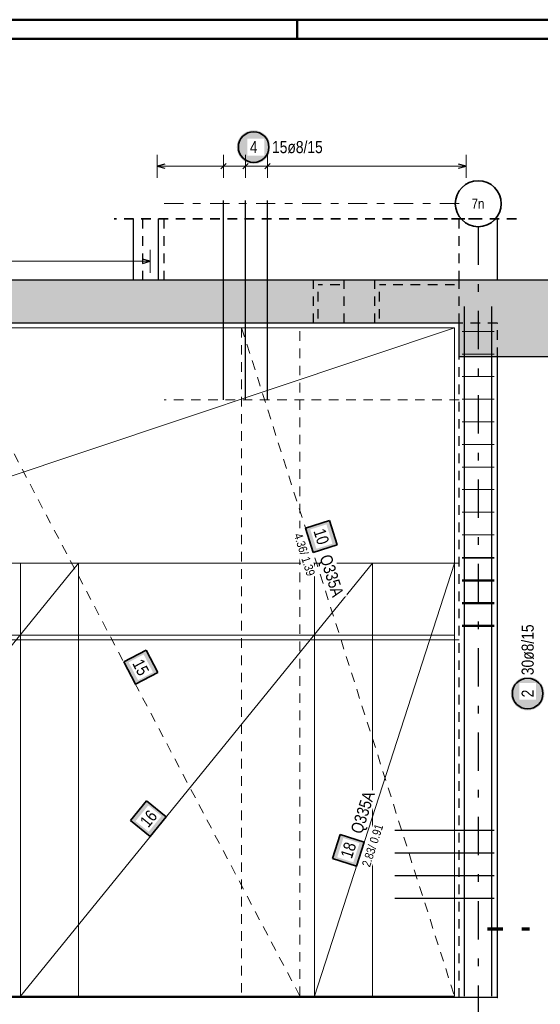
# Model space of a CAD drawing. Header units: millimetres. Extents: x 0 to 89.5, y 0 to 42.
# Tile 26 of 39: x 45.9 to 52.7, y 29.2 to 42. Entities that reach past the tile are written whole.
import ezdxf
from ezdxf.enums import TextEntityAlignment as Align

# ---------------------------------------------------------------- set-up
doc = ezdxf.new("R2010")
doc.units = ezdxf.units.MM
for name, pattern in [('DASHDOT', [1, 0.5, -0.25, 0, -0.25]), ('DASHDOTX2', [2, 1, -0.5, 0, -0.5]), ('HIDDEN', [0.375, 0.25, -0.125])]:
    doc.linetypes.add(name, pattern=pattern)
for name, color, linetype, lineweight in [('Achsen', 7, 'Continuous', 20), ('Bewehrung', 7, 'Continuous', 20), ('nplo', 7, 'Continuous', 20), ('Schraffuren', 7, 'Continuous', 20)]:
    doc.layers.add(name, color=color, linetype=linetype, lineweight=lineweight)
doc.styles.add('Arial Narrow', font='ARIALN.TTF')

msp = doc.modelspace()

# ---------------------------------------------------------------- hatches: boundary and pattern name
at = {"layer": 'Bewehrung', "lineweight": 25, "true_color": 0xffffff}
for points in [[(49.149792, 40.387677), (49.149658, 40.395355), (49.149256, 40.403024), (49.148587, 40.410674), (49.147651, 40.418296), (49.14645, 40.42588), (49.144985, 40.433418), (49.143257, 40.4409), (49.14127, 40.448318), (49.139024, 40.455661), (49.136524, 40.462922), (49.133772, 40.470091), (49.130772, 40.47716), (49.127527, 40.484119), (49.124041, 40.490961), (49.120318, 40.497677), (49.116363, 40.50426), (49.11218, 40.5107), (49.107776, 40.51699), (49.103154, 40.523123), (49.098322, 40.529091), (49.093284, 40.534886), (49.088047, 40.540502), (49.082617, 40.545932), (49.077001, 40.551169), (49.071205, 40.556207), (49.065238, 40.56104), (49.059105, 40.565661), (49.052814, 40.570066), (49.046374, 40.574248), (49.039792, 40.578203), (49.033076, 40.581926), (49.026234, 40.585412), (49.019274, 40.588657), (49.012205, 40.591658), (49.005036, 40.59441), (48.997776, 40.59691), (48.990432, 40.599155), (48.983015, 40.601143), (48.975533, 40.60287), (48.967995, 40.604335), (48.96041, 40.605536), (48.952788, 40.606472), (48.945138, 40.607142), (48.93747, 40.607543), (48.929792, 40.607677), (48.922114, 40.607543), (48.914446, 40.607142), (48.906796, 40.606472), (48.899174, 40.605536), (48.891589, 40.604335), (48.884051, 40.60287), (48.876569, 40.601143), (48.869152, 40.599155), (48.861808, 40.59691), (48.854548, 40.59441), (48.847379, 40.591658), (48.84031, 40.588657), (48.83335, 40.585412), (48.826508, 40.581926), (48.819792, 40.578203), (48.81321, 40.574248), (48.80677, 40.570066), (48.800479, 40.565661), (48.794347, 40.56104), (48.788379, 40.556207), (48.782583, 40.551169), (48.776967, 40.545932), (48.771537, 40.540502), (48.7663, 40.534886), (48.761262, 40.529091), (48.75643, 40.523123), (48.751808, 40.51699), (48.747404, 40.5107), (48.743221, 40.50426), (48.739266, 40.497677), (48.735544, 40.490961), (48.732057, 40.484119), (48.728812, 40.47716), (48.725812, 40.470091), (48.72306, 40.462922), (48.72056, 40.455661), (48.718314, 40.448318), (48.716327, 40.4409), (48.7146, 40.433418), (48.713134, 40.42588), (48.711933, 40.418296), (48.710997, 40.410674), (48.710328, 40.403024), (48.709926, 40.395355), (48.709792, 40.387677), (48.709926, 40.38), (48.710328, 40.372331), (48.710997, 40.364681), (48.711933, 40.357059), (48.713134, 40.349475), (48.7146, 40.341937), (48.716327, 40.334455), (48.718314, 40.327037), (48.72056, 40.319694), (48.72306, 40.312433), (48.725812, 40.305264), (48.728812, 40.298195), (48.732057, 40.291236), (48.735544, 40.284394), (48.739266, 40.277677), (48.743221, 40.271095), (48.747404, 40.264655), (48.751808, 40.258365), (48.75643, 40.252232), (48.761262, 40.246264), (48.7663, 40.240469), (48.771537, 40.234853), (48.776967, 40.229423), (48.782583, 40.224186), (48.788379, 40.219148), (48.794347, 40.214315), (48.800479, 40.209694), (48.80677, 40.205289), (48.81321, 40.201107), (48.819792, 40.197152), (48.826508, 40.193429), (48.83335, 40.189943), (48.84031, 40.186697), (48.847379, 40.183697), (48.854548, 40.180945), (48.861808, 40.178445), (48.869152, 40.1762), (48.876569, 40.174212), (48.884051, 40.172485), (48.891589, 40.17102), (48.899174, 40.169819), (48.906796, 40.168883), (48.914446, 40.168213), (48.922114, 40.167811), (48.929792, 40.167677), (48.93747, 40.167811), (48.945138, 40.168213), (48.952788, 40.168883), (48.96041, 40.169819), (48.967995, 40.17102), (48.975533, 40.172485), (48.983015, 40.174212), (48.990432, 40.1762), (48.997776, 40.178445), (49.005036, 40.180945), (49.012205, 40.183697), (49.019274, 40.186697), (49.026234, 40.189943), (49.033076, 40.193429), (49.039792, 40.197152), (49.046374, 40.201107), (49.052814, 40.205289), (49.059105, 40.209694), (49.065238, 40.214315), (49.071205, 40.219148), (49.077001, 40.224186), (49.082617, 40.229423), (49.088047, 40.234853), (49.093284, 40.240469), (49.098322, 40.246264), (49.103154, 40.252232), (49.107776, 40.258365), (49.11218, 40.264655), (49.116363, 40.271095), (49.120318, 40.277677), (49.124041, 40.284394), (49.127527, 40.291236), (49.130772, 40.298195), (49.133772, 40.305264), (49.136524, 40.312433), (49.139024, 40.319694), (49.14127, 40.327037), (49.143257, 40.334455), (49.144985, 40.341937), (49.14645, 40.349475), (49.147651, 40.357059), (49.148587, 40.364681), (49.149256, 40.372331)], [(52.727983, 33.25723), (52.727849, 33.264907), (52.727448, 33.272576), (52.726778, 33.280226), (52.725842, 33.287848), (52.724641, 33.295432), (52.723176, 33.30297), (52.721448, 33.310452), (52.719461, 33.31787), (52.717216, 33.325213), (52.714716, 33.332474), (52.711964, 33.339643), (52.708963, 33.346712), (52.705718, 33.353671), (52.702232, 33.360513), (52.698509, 33.36723), (52.694554, 33.373812), (52.690372, 33.380252), (52.685967, 33.386542), (52.681346, 33.392675), (52.676513, 33.398643), (52.671475, 33.404438), (52.666238, 33.410054), (52.660808, 33.415484), (52.655192, 33.420721), (52.649397, 33.425759), (52.643429, 33.430592), (52.637296, 33.435213), (52.631006, 33.439618), (52.624566, 33.4438), (52.617983, 33.447755), (52.611267, 33.451478), (52.604425, 33.454964), (52.597465, 33.45821), (52.590397, 33.46121), (52.583228, 33.463962), (52.575967, 33.466462), (52.568624, 33.468707), (52.561206, 33.470695), (52.553724, 33.472422), (52.546186, 33.473887), (52.538602, 33.475089), (52.53098, 33.476024), (52.52333, 33.476694), (52.515661, 33.477096), (52.507983, 33.47723), (52.500306, 33.477096), (52.492637, 33.476694), (52.484987, 33.476024), (52.477365, 33.475089), (52.469781, 33.473887), (52.462243, 33.472422), (52.454761, 33.470695), (52.447343, 33.468707), (52.44, 33.466462), (52.432739, 33.463962), (52.42557, 33.46121), (52.418501, 33.45821), (52.411542, 33.454964), (52.4047, 33.451478), (52.397983, 33.447755), (52.391401, 33.4438), (52.384961, 33.439618), (52.378671, 33.435213), (52.372538, 33.430592), (52.36657, 33.425759), (52.360775, 33.420721), (52.355159, 33.415484), (52.349729, 33.410054), (52.344492, 33.404438), (52.339454, 33.398643), (52.334621, 33.392675), (52.33, 33.386542), (52.325595, 33.380252), (52.321413, 33.373812), (52.317458, 33.36723), (52.313735, 33.360513), (52.310249, 33.353671), (52.307003, 33.346712), (52.304003, 33.339643), (52.301251, 33.332474), (52.298751, 33.325213), (52.296506, 33.31787), (52.294518, 33.310452), (52.292791, 33.30297), (52.291326, 33.295432), (52.290124, 33.287848), (52.289189, 33.280226), (52.288519, 33.272576), (52.288117, 33.264907), (52.287983, 33.25723), (52.288117, 33.249552), (52.288519, 33.241883), (52.289189, 33.234233), (52.290124, 33.226612), (52.291326, 33.219027), (52.292791, 33.211489), (52.294518, 33.204007), (52.296506, 33.196589), (52.298751, 33.189246), (52.301251, 33.181985), (52.304003, 33.174816), (52.307003, 33.167748), (52.310249, 33.160788), (52.313735, 33.153946), (52.317458, 33.14723), (52.321413, 33.140647), (52.325595, 33.134207), (52.33, 33.127917), (52.334621, 33.121784), (52.339454, 33.115816), (52.344492, 33.110021), (52.349729, 33.104405), (52.355159, 33.098975), (52.360775, 33.093738), (52.36657, 33.0887), (52.372538, 33.083867), (52.378671, 33.079246), (52.384961, 33.074841), (52.391401, 33.070659), (52.397983, 33.066704), (52.4047, 33.062981), (52.411542, 33.059495), (52.418501, 33.05625), (52.42557, 33.053249), (52.432739, 33.050497), (52.44, 33.047997), (52.447343, 33.045752), (52.454761, 33.043765), (52.462243, 33.042037), (52.469781, 33.040572), (52.477365, 33.039371), (52.484987, 33.038435), (52.492637, 33.037766), (52.500306, 33.037364), (52.507983, 33.03723), (52.515661, 33.037364), (52.52333, 33.037766), (52.53098, 33.038435), (52.538602, 33.039371), (52.546186, 33.040572), (52.553724, 33.042037), (52.561206, 33.043765), (52.568624, 33.045752), (52.575967, 33.047997), (52.583228, 33.050497), (52.590397, 33.053249), (52.597465, 33.05625), (52.604425, 33.059495), (52.611267, 33.062981), (52.617983, 33.066704), (52.624566, 33.070659), (52.631006, 33.074841), (52.637296, 33.079246), (52.643429, 33.083867), (52.649397, 33.0887), (52.655192, 33.093738), (52.660808, 33.098975), (52.666238, 33.104405), (52.671475, 33.110021), (52.676513, 33.115816), (52.681346, 33.121784), (52.685967, 33.127917), (52.690372, 33.134207), (52.694554, 33.140647), (52.698509, 33.14723), (52.702232, 33.153946), (52.705718, 33.160788), (52.708963, 33.167748), (52.711964, 33.174816), (52.714716, 33.181985), (52.717216, 33.189246), (52.719461, 33.196589), (52.721448, 33.204007), (52.723176, 33.211489), (52.724641, 33.219027), (52.725842, 33.226612), (52.726778, 33.234233), (52.727448, 33.241883)]]:
    msp.add_hatch(color=7, dxfattribs=at).paths.add_polyline_path(points)
at = {"layer": 'Bewehrung', "lineweight": 35, "true_color": 0xffffff}
for points in [[(50.021384, 35.199496), (49.921173, 35.513912), (49.606756, 35.413701), (49.706968, 35.099285)], [(47.678829, 33.531795), (47.524857, 33.823673), (47.232979, 33.669701), (47.386951, 33.377823)], [(47.531746, 31.856913), (47.323395, 31.601003), (47.579305, 31.392652), (47.787656, 31.648562)], [(50.059745, 31.420282), (49.958121, 31.106319), (50.272084, 31.004696), (50.373707, 31.318659)]]:
    msp.add_hatch(color=7, dxfattribs=at).paths.add_polyline_path(points)
at = {"layer": 'Schraffuren', "lineweight": 50, "true_color": 0xd7ffd7}
for points in [[(15.902391, 38.089696), (51.61224, 38.089696), (51.61224, 38.649708), (15.902391, 38.649708)], [(51.61224, 37.649708), (53.061478, 37.649708), (53.061478, 38.649708), (51.61224, 38.649708)]]:
    msp.add_hatch(color=254, dxfattribs=at).paths.add_polyline_path(points)

# ---------------------------------------------------------------- linework, layer by layer
at = {"color": 4, "linetype": 'Continuous', "lineweight": 50}
for p, q in [((87.5, 42.05), (0, 42.05)), ((87.25, 41.8), (1, 41.8))]:
    msp.add_line(p, q, dxfattribs=at)
at = {"color": 4, "linetype": 'Continuous', "lineweight": 50, "ltscale": 0.5}
msp.add_line((49.5, 42.05), (49.5, 41.8), dxfattribs=at)
at = {"color": 9, "linetype": 'DASHDOT', "lineweight": 0, "ltscale": 0.5}
msp.add_line((51.612243, 39.649708), (47.761881, 39.649708), dxfattribs=at)
at = {"color": 2, "linetype": 'HIDDEN', "lineweight": 35, "ltscale": 0.5}
for p, q in [((51.862243, 39.449694), (47.108466, 39.449694)), ((52.362243, 39.449694), (51.362243, 39.449694))]:
    msp.add_line(p, q, dxfattribs=at)
at = {"color": 3, "linetype": 'HIDDEN', "lineweight": 25, "ltscale": 0.5}
for p, q in [((47.48107, 38.649708), (47.48107, 39.449694)), ((47.761881, 38.649708), (47.761881, 39.449694)), ((51.61224, 38.649708), (51.61224, 39.449694)), ((49.713168, 38.089708), (49.713168, 38.649708)), ((50.113168, 38.089708), (50.113168, 38.649708)), ((50.513765, 38.089708), (50.513765, 38.649708)), ((51.613765, 38.089696), (51.613765, 38.649708)), ((52.112243, 38.089696), (51.612243, 38.089696)), ((52.112243, 37.649708), (52.112243, 38.089708)), ((51.61224, 29.289696), (51.61224, 37.649708))]:
    msp.add_line(p, q, dxfattribs=at)
at = {"color": 3, "linetype": 'Continuous', "lineweight": 25}
for p, q in [((51.612243, 38.649708), (15.902391, 38.649708)), ((53.061478, 38.649708), (51.612243, 38.649708)), ((51.612243, 38.089696), (15.902391, 38.089696)), ((51.61224, 37.649708), (51.61224, 38.089696)), ((53.061478, 37.649708), (51.612243, 37.649708))]:
    msp.add_line(p, q, dxfattribs=at)
at = {"color": 9, "linetype": 'HIDDEN', "lineweight": 0, "ltscale": 0.5}
msp.add_line((51.612243, 37.089696), (47.761881, 37.089696), dxfattribs=at)
at = {"color": 1, "linetype": 'DASHDOTX2', "lineweight": 70, "ltscale": 0.5}
msp.add_line((53.282025, 30.183376), (51.982025, 30.183376), dxfattribs=at)
at = {"layer": 'Achsen', "color": 3, "linetype": 'Continuous', "lineweight": 25}
for p, q in [((47.358466, 38.649708), (47.358466, 39.449694)), ((47.686691, 38.649708), (47.686691, 39.449694)), ((52.112243, 38.649708), (52.112243, 39.449694)), ((52.112243, 29.289694), (52.112243, 37.649708)), ((52.112243, 29.289694), (38.143446, 29.289694))]:
    msp.add_line(p, q, dxfattribs=at)
at = {"layer": 'Achsen', "color": 3, "linetype": 'DASHDOTX2', "lineweight": 25, "ltscale": 0.5}
msp.add_line((51.863035, 39.34917), (51.863035, 28.16655), dxfattribs=at)
at = {"layer": 'Achsen', "color": 3, "linetype": 'HIDDEN', "lineweight": 25, "ltscale": 0.5}
for p, q in [((50.053168, 38.589696), (49.773168, 38.589696)), ((49.773168, 38.149696), (49.773168, 38.589696)), ((51.553765, 38.589696), (50.573765, 38.589696)), ((50.573765, 38.149696), (50.573765, 38.589696))]:
    msp.add_line(p, q, dxfattribs=at)
at = {"layer": 'Achsen', "color": 9, "linetype": 'Continuous', "lineweight": 0}
for p, q in [((38.143446, 34.959694), (51.61224, 34.959694)), ((38.143446, 33.959694), (51.61224, 33.959694))]:
    msp.add_line(p, q, dxfattribs=at)
at = {"layer": 'Achsen', "color": 2, "linetype": 'Continuous', "lineweight": 35}
msp.add_circle((51.863035, 39.64917), 0.3, dxfattribs=at)
at = {"layer": 'Bewehrung', "color": 5, "linetype": 'Continuous', "lineweight": 18, "ltscale": 0.5}
for p, q in [((47.669872, 40.287674), (47.669873, 39.987674)), ((48.534378, 40.287676), (48.534378, 39.987676)), ((48.822546, 40.287677), (48.822547, 39.987677)), ((49.110715, 40.287678), (49.110715, 39.987678)), ((51.704232, 39.987685), (51.704231, 40.287685)), ((47.669873, 40.137674), (51.704232, 40.137685)), ((47.578691, 38.747543), (47.578691, 39.047543)), ((47.578691, 38.897543), (32.250288, 38.897543))]:
    msp.add_line(p, q, dxfattribs=at)
at = {"layer": 'Bewehrung', "color": 3, "linetype": 'Continuous', "lineweight": 25, "ltscale": 0.5}
for p, q in [((47.769872, 40.164469), (47.669873, 40.137674)), ((47.669873, 40.137674), (47.769873, 40.110879)), ((48.569733, 40.173032), (48.499023, 40.102321)), ((48.857902, 40.173033), (48.787191, 40.102322)), ((49.14607, 40.173033), (49.07536, 40.102323)), ((51.704232, 40.137685), (51.604231, 40.16448)), ((51.604232, 40.11089), (51.704232, 40.137685)), ((48.534387, 37.089696), (48.534379, 39.689708)), ((48.822555, 37.089696), (48.822548, 39.689708)), ((49.110724, 37.089696), (49.110716, 39.689708)), ((47.578691, 38.897543), (47.478691, 38.924338)), ((47.478691, 38.870748), (47.578691, 38.897543)), ((51.68424, 29.309696), (51.68424, 38.309696)), ((52.04024, 29.309696), (52.04024, 38.309696)), ((52.072243, 35.021692), (51.652243, 35.021692)), ((52.072243, 34.725692), (51.652243, 34.725692)), ((52.072243, 34.429692), (51.652243, 34.429692)), ((52.072243, 34.133692), (51.652243, 34.133692)), ((52.072243, 31.469686), (50.772243, 31.469696)), ((52.072243, 31.173686), (50.772243, 31.173695)), ((52.072243, 30.877685), (50.772243, 30.877695)), ((52.072243, 30.581685), (50.772243, 30.581695))]:
    msp.add_line(p, q, dxfattribs=at)
at = {"layer": 'Bewehrung', "color": 7, "linetype": 'Continuous', "lineweight": 18, "ltscale": 0.5}
for p, q in [((51.552238, 38.029698), (39.55224, 38.029702)), ((39.55224, 34.019697), (51.552238, 38.029698)), ((51.552238, 34.019697), (51.552238, 38.029698)), ((51.552238, 38.029698), (51.552238, 38.029698)), ((46.643446, 34.959694), (42.043448, 34.959693)), ((42.043448, 29.309696), (46.643446, 34.959694)), ((50.483445, 34.959694), (45.883446, 34.959694)), ((45.883446, 34.959694), (45.883446, 29.309695)), ((50.483445, 34.959694), (45.883446, 29.309695)), ((46.643446, 29.309696), (46.643446, 34.959694)), ((46.643446, 34.959694), (46.643446, 34.959694)), ((49.723446, 34.959692), (49.723446, 29.309698)), ((51.552238, 34.959692), (49.723446, 34.959692)), ((49.723446, 34.959692), (49.723446, 34.959692)), ((49.723446, 29.309698), (51.552238, 34.959692)), ((50.483445, 29.309696), (50.483445, 34.959694)), ((51.552238, 29.309698), (51.552238, 34.959692)), ((39.55224, 34.019697), (51.552238, 34.019697)), ((42.043448, 29.309696), (46.643446, 29.309696)), ((45.883446, 29.309695), (50.483445, 29.309696)), ((45.883446, 29.309695), (45.883446, 29.309695)), ((49.723446, 29.309698), (51.552238, 29.309698))]:
    msp.add_line(p, q, dxfattribs=at)
at = {"layer": 'Bewehrung', "color": 5, "linetype": 'HIDDEN', "lineweight": 18, "ltscale": 0.5}
for p, q in [((46.322845, 38.029704), (44.932981, 38.029704)), ((49.532978, 38.0297), (46.322845, 38.029704)), ((51.552232, 38.029698), (48.772981, 38.029701)), ((48.772981, 38.029701), (48.772981, 29.309701)), ((49.532978, 29.309698), (49.532978, 38.0297)), ((51.552232, 29.309701), (51.552232, 38.029698)), ((44.932981, 29.309697), (49.532978, 29.309698)), ((48.772981, 29.309701), (51.552232, 29.309701)), ((48.772981, 29.309701), (48.772981, 29.309701))]:
    msp.add_line(p, q, dxfattribs=at)
at = {"layer": 'Bewehrung', "color": 2, "linetype": 'Continuous', "lineweight": 35, "ltscale": 0.5}
for p, q in [((49.921173, 35.513912), (49.606756, 35.413701)), ((50.021384, 35.199496), (49.921173, 35.513912)), ((49.606756, 35.413701), (49.706968, 35.099285)), ((49.706968, 35.099285), (50.021384, 35.199496)), ((47.524857, 33.823673), (47.232979, 33.669701)), ((47.678829, 33.531795), (47.524857, 33.823673)), ((47.232979, 33.669701), (47.386951, 33.377823)), ((47.386951, 33.377823), (47.678829, 33.531795)), ((47.531746, 31.856913), (47.323395, 31.601003)), ((47.787656, 31.648562), (47.531746, 31.856913)), ((47.579305, 31.392652), (47.787656, 31.648562)), ((47.323395, 31.601003), (47.579305, 31.392652)), ((50.059745, 31.420282), (49.958121, 31.106319)), ((50.373707, 31.318659), (50.059745, 31.420282)), ((50.272084, 31.004696), (50.373707, 31.318659)), ((49.958121, 31.106319), (50.272084, 31.004696))]:
    msp.add_line(p, q, dxfattribs=at)
for centre in [(48.929792, 40.387677), (52.507983, 33.25723)]:
    msp.add_circle(centre, 0.2, dxfattribs=at)
at = {"layer": 'Bewehrung', "color": 9, "linetype": 'Continuous', "lineweight": 0}
for centre in [(51.61224, 38.089708), (52.11224, 38.089708), (52.11224, 29.289696)]:
    msp.add_circle(centre, 0.00222, dxfattribs=at)
at = {"layer": 'nplo', "color": 9, "linetype": 'Continuous', "lineweight": 0, "ltscale": 0.5}
for p, q in [((51.652243, 37.981758), (52.072251, 37.981758)), ((51.652243, 37.687011), (52.072251, 37.687011)), ((51.652243, 37.392264), (52.072251, 37.392264)), ((51.652243, 37.097516), (52.072251, 37.097516)), ((51.652243, 36.802769), (52.072251, 36.802769)), ((51.652243, 36.508022), (52.072251, 36.508022)), ((51.652243, 36.213274), (52.072251, 36.213274)), ((51.652243, 35.918527), (52.072251, 35.918527)), ((51.652243, 35.62378), (52.072251, 35.62378)), ((51.652243, 35.329032), (52.072251, 35.329032)), ((51.652243, 35.034285), (52.072251, 35.034285)), ((51.652243, 34.739538), (52.072251, 34.739538)), ((51.652243, 34.44479), (52.072251, 34.44479)), ((51.652243, 34.150043), (52.072251, 34.150043))]:
    msp.add_line(p, q, dxfattribs=at)

# ---------------------------------------------------------------- texts
at = {"layer": 'Achsen', "color": 3, "lineweight": 25, "style": 'Arial Narrow'}
msp.add_text('7n', height=0.13, dxfattribs=at).set_placement((51.859835, 39.64917), align=Align.MIDDLE_CENTER)

# ---------------------------------------------------------------- next in the draw order: texts
at = {"layer": 'Bewehrung', "color": 2, "lineweight": 35, "char_height": 0.1575, "attachment_point": 1, "line_spacing_factor": 0.9, "style": 'Arial Narrow', "bg_fill": 3, "box_fill_scale": 1.2, "bg_fill_color": 256, "bg_fill_true_color": 13158600, "bg_fill_transparency": 0}
for s, insert, rotation in [('15ø8/15', (49.169792, 40.466428), 0.0001613), ('4', (48.880179, 40.466427), 0.0001613), ('30ø8/15', (52.429233, 33.49723), 90), ('2', (52.429233, 33.207617), 90), ('Q335A', (50.192183, 31.464129), 72.0642546), ('16', (47.431809, 31.597555), 50.8489213), ('18', (50.060435, 31.142337), 72.0642546)]:
    msp.add_mtext(s, dxfattribs=dict(at, insert=insert, rotation=rotation))

# ---------------------------------------------------------------- next in the draw order: linework, layer by layer
at = {"layer": 'Bewehrung', "color": 5, "linetype": 'HIDDEN', "lineweight": 18, "ltscale": 0.5}
msp.add_line((49.532978, 29.309698), (44.932981, 38.029704), dxfattribs=at)

# ---------------------------------------------------------------- next in the draw order: texts
at = {"layer": 'Bewehrung', "color": 2, "lineweight": 35, "insert": (50.329168, 30.986219), "char_height": 0.1125, "attachment_point": 1, "rotation": 72.0642546, "line_spacing_factor": 0.9, "style": 'Arial Narrow', "bg_fill": 3, "box_fill_scale": 1.2, "bg_fill_color": 256, "bg_fill_true_color": 13158600, "bg_fill_transparency": 0}
msp.add_mtext(' 2.83/ 0.91', dxfattribs=at)

# ---------------------------------------------------------------- next in the draw order: linework, layer by layer
at = {"layer": 'Bewehrung', "color": 5, "linetype": 'HIDDEN', "lineweight": 18, "ltscale": 0.5}
msp.add_line((48.772981, 38.029701), (51.552232, 29.309701), dxfattribs=at)

# ---------------------------------------------------------------- next in the draw order: texts
at = {"layer": 'Bewehrung', "color": 2, "lineweight": 35, "insert": (47.47926, 33.725253), "char_height": 0.1575, "attachment_point": 1, "rotation": 297.8126424, "line_spacing_factor": 0.9, "style": 'Arial Narrow', "bg_fill": 3, "box_fill_scale": 1.2, "bg_fill_color": 256, "bg_fill_true_color": 13158600, "bg_fill_transparency": 0}
msp.add_mtext('15', dxfattribs=at)

# ---------------------------------------------------------------- next in the draw order: texts
at = {"layer": 'Bewehrung', "color": 2, "lineweight": 35, "char_height": 0.1575, "attachment_point": 1, "rotation": 287.6781968, "line_spacing_factor": 0.9, "style": 'Arial Narrow', "bg_fill": 3, "box_fill_scale": 1.2, "bg_fill_color": 256, "bg_fill_true_color": 13158600, "bg_fill_transparency": 0}
for s, insert in [('10', (49.85897, 35.425052)), ('Q335A', (49.939249, 35.086729))]:
    msp.add_mtext(s, dxfattribs=dict(at, insert=insert))

# ---------------------------------------------------------------- next in the draw order: texts
at = {"layer": 'Bewehrung', "color": 2, "lineweight": 35, "insert": (49.54959, 35.395481), "char_height": 0.1125, "attachment_point": 1, "rotation": 287.6781968, "line_spacing_factor": 0.9, "style": 'Arial Narrow', "bg_fill": 3, "box_fill_scale": 1.2, "bg_fill_color": 256, "bg_fill_true_color": 13158600, "bg_fill_transparency": 0}
msp.add_mtext(' 4.36/ 1.39', dxfattribs=at)

doc.saveas('drawing.dxf')
